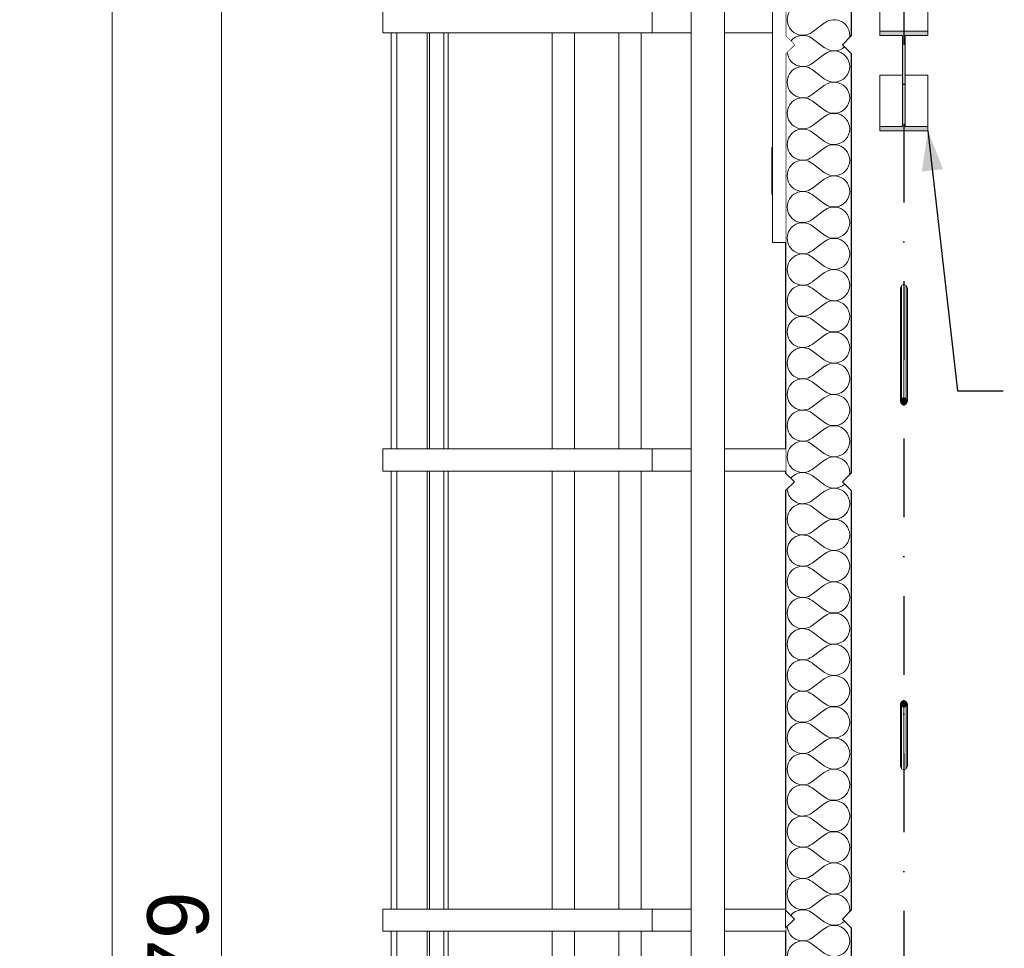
# Model space of a CAD drawing. Header units: millimetres. Extents: x -12989 to 402831, y -50461 to 30884.
# Tile 21 of 175: x 360325 to 362577, y -41727 to -39603. Entities that reach past the tile are written whole.
import ezdxf
from ezdxf.enums import TextEntityAlignment as Align

# ---------------------------------------------------------------- set-up
doc = ezdxf.new("R2010")
doc.units = ezdxf.units.MM
doc.header["$MEASUREMENT"] = 0
doc.linetypes.add('Kropki i Kreski', pattern=[360, 180, -90, 0, -90])
doc.linetypes.add('Wipeout_Contour', pattern=[1000, 0, -1000])
for name, color, linetype in [('AS_Belki.Import IFC', 7, 'Continuous'), ('Nowe_A__DACHY', 7, 'Continuous'), ('Nowe_A__SCIANY', 7, 'Continuous'), ('Nowe_A_WN_WYPOSAZENIE', 7, 'Continuous'), ('Nowe_A_WYM', 7, 'Continuous'), ('Nowe_Warstwa IFC.Import IFC', 7, 'Continuous')]:
    doc.layers.add(name, color=color, linetype=linetype)
for name, color, linetype, lineweight in [('AS_Belki.Import IFC_Nr_pióra__1', 7, 'Continuous', 13), ('AS_Belki.Import IFC_Nr_pióra__90', 7, 'Continuous', 13), ('Nowe_A__DACHY_Nr_pióra__92', 7, 'Continuous', 13), ('Nowe_A__SCIANY_Nr_pióra__27', 7, 'Continuous', 25), ('Nowe_A_OZN_ODNOSNIKI_Nr_pióra__85', 7, 'Continuous', 13), ('Nowe_A_WN_WYPOSAZENIE_Nr_pióra__2', 7, 'Continuous', 13), ('Nowe_A_WN_WYPOSAZENIE_Nr_pióra__4', 7, 'Continuous', 13), ('Nowe_A_WYM_Nr_pióra__1', 7, 'Continuous', 13), ('Nowe_A_WYM_Nr_pióra__45', 7, 'Continuous', 15), ('Nowe_A_WYM_Nr_pióra__85', 7, 'Continuous', 13), ('Nowe_Warstwa IFC.Import IFC_Nr_pióra__1', 7, 'Continuous', 13), ('Nowe_Warstwa IFC.Import IFC_Nr_pióra__25', 7, 'Continuous', 25)]:
    doc.layers.add(name, color=color, linetype=linetype, lineweight=lineweight)
doc.layers.add('Nowe_A__SCIANY_Nr_pióra__174', color=7, linetype='Continuous', lineweight=5, true_color=0x6a6a6a)
doc.styles.add('STYL_AUTOMATYCZNY_1', font='arial.ttf')
doc.styles.add('STYL_AUTOMATYCZNY_4', font='arial.ttf')
doc.dimstyles.new('STYL_AUTOMATYCZNY__2', dxfattribs={"dimtxt": 139.999998, "dimasz": 57, "dimexe": 0.18, "dimexo": 0.0625, "dimgap": 0, "dimtad": 1, "dimdec": 0, "dimlfac": 0.1, "dimzin": 0, "dimdsep": 46, "dimtxsty": 'STYL_AUTOMATYCZNY_4', "dimblk": 'ARROWHEAD_6', "dimblk1": 'ARROWHEAD_6', "dimblk2": 'ARROWHEAD_6', "dimcen": 0.09, "dimse1": 1, "dimse2": 1, "dimclrd": 7, "dimclre": 7, "dimclrt": 7, "dimadec": 0, "dimazin": 0, "dimtfac": 1, "dimtdec": 4, "dimtmove": 0, "dimatfit": 3, "dimfxl": 0, "dimtolj": 1, "dimtzin": 0, "dimarcsym": 0})
doc.dimstyles.new('STYL_AUTOMATYCZNY__3', dxfattribs={"dimtxt": 0.18, "dimasz": 91.2, "dimexe": 0.18, "dimexo": 0.0625, "dimgap": 0, "dimtad": 0, "dimtih": 1, "dimtoh": 1, "dimdec": 4, "dimzin": 0, "dimdsep": 46, "dimcen": 0.09, "dimadec": 0, "dimazin": 0, "dimtfac": 1, "dimtdec": 4, "dimtmove": 0, "dimatfit": 3, "dimldrblk": 'ARROWHEAD_5', "dimfxl": 0, "dimtolj": 1, "dimtzin": 0, "dimarcsym": 0})

# ---------------------------------------------------------------- blocks, each defined once
blk = doc.blocks.new('*X12', base_point=(362576.7, -45960.6))
at = {"layer": 'Nowe_A__SCIANY_Nr_pióra__174', "color": 251, "linetype": 'Continuous', "lineweight": 5, "true_color": 0x6a6a6a}
for p, q in [((362166, -39610.6), (362137.5, -39632)), ((362166, -39667.7), (362137.5, -39646.3)), ((362166, -39682), (362137.5, -39703.4)), ((362166, -39739.2), (362137.5, -39717.7)), ((362166, -39753.4), (362137.5, -39774.9)), ((362166, -39810.6), (362137.5, -39789.2)), ((362166, -39824.9), (362137.5, -39846.3)), ((362166, -39882), (362137.5, -39860.6)), ((362166, -39896.3), (362137.5, -39917.7)), ((362166, -39953.4), (362137.5, -39932)), ((362166, -39967.7), (362137.5, -39989.2)), ((362166, -40024.9), (362137.5, -40003.4)), ((362166, -40039.2), (362137.5, -40060.6)), ((362166, -40096.3), (362137.5, -40074.9)), ((362166, -40110.6), (362137.5, -40132)), ((362166, -40167.7), (362137.5, -40146.3)), ((362166, -40182), (362137.5, -40203.4)), ((362166, -40239.2), (362137.5, -40217.7)), ((362166, -40253.4), (362137.5, -40274.9)), ((362166, -40310.6), (362137.5, -40289.2)), ((362166, -40324.9), (362137.5, -40346.3)), ((362166, -40382), (362137.5, -40360.6)), ((362166, -40396.3), (362137.5, -40417.7)), ((362166, -40453.4), (362137.5, -40432)), ((362166, -40467.7), (362137.5, -40489.2)), ((362166, -40524.9), (362137.5, -40503.4)), ((362166, -40539.2), (362137.5, -40560.6)), ((362166, -40596.3), (362137.5, -40574.9)), ((362166, -40610.6), (362137.5, -40632)), ((362166, -40667.7), (362137.5, -40646.3)), ((362166, -40682), (362137.5, -40703.4)), ((362166, -40739.2), (362137.5, -40717.7)), ((362166, -40753.4), (362137.5, -40774.9)), ((362166, -40810.6), (362137.5, -40789.2)), ((362166, -40824.9), (362137.5, -40846.3)), ((362166, -40882), (362137.5, -40860.6)), ((362166, -40896.3), (362137.5, -40917.7)), ((362166, -40953.4), (362137.5, -40932)), ((362166, -40967.7), (362137.5, -40989.2)), ((362166, -41024.9), (362137.5, -41003.4)), ((362166, -41039.2), (362137.5, -41060.6)), ((362166, -41096.3), (362137.5, -41074.9)), ((362166, -41110.6), (362137.5, -41132)), ((362166, -41167.7), (362137.5, -41146.3)), ((362166, -41182), (362137.5, -41203.4)), ((362166, -41239.2), (362137.5, -41217.7)), ((362166, -41253.4), (362137.5, -41274.9)), ((362166, -41310.6), (362137.5, -41289.2)), ((362166, -41324.9), (362137.5, -41346.3)), ((362166, -41382), (362137.5, -41360.6)), ((362166, -41396.3), (362137.5, -41417.7)), ((362166, -41453.4), (362137.5, -41432)), ((362166, -41467.7), (362137.5, -41489.2)), ((362166, -41524.9), (362137.5, -41503.4)), ((362166, -41539.2), (362137.5, -41560.6)), ((362166, -41596.3), (362137.5, -41574.9)), ((362166, -41610.6), (362137.5, -41632)), ((362166, -41667.7), (362137.5, -41646.3)), ((362166, -41682), (362137.5, -41703.4)), ((362166, -41739.2), (362137.5, -41717.7))]:
    blk.add_line(p, q, dxfattribs=at)
for centre, start, end in [((362116, -39603.4), 53.1301, 180), ((362116, -39603.4), 180, 306.8699), ((362187.5, -39639.2), 351.2832, 126.8699), ((362116, -39674.9), 53.1301, 140.6813), ((362187.5, -39639.2), 233.1301, 312.5684), ((362116, -39674.9), 183.3422, 306.8699), ((362187.5, -39710.6), 233.1301, 126.8699), ((362116, -39746.3), 53.1301, 180), ((362116, -39746.3), 180, 306.8699), ((362187.5, -39782), 233.1301, 126.8699), ((362116, -39817.7), 53.1301, 180), ((362116, -39817.7), 180, 306.8699), ((362187.5, -39853.4), 233.1301, 126.8699), ((362116, -39889.2), 53.1301, 180), ((362116, -39889.2), 180, 306.8699), ((362187.5, -39924.9), 233.1301, 126.8699), ((362116, -39960.6), 53.1301, 180), ((362116, -39960.6), 180, 306.8699), ((362187.5, -39996.3), 233.1301, 126.8699), ((362116, -40032), 53.1301, 180), ((362116, -40032), 180, 306.8699), ((362187.5, -40067.7), 233.1301, 126.8699), ((362116, -40103.4), 53.1301, 180), ((362116, -40103.4), 180, 306.8699), ((362187.5, -40139.2), 233.1301, 126.8699), ((362116, -40174.9), 53.1301, 180), ((362116, -40174.9), 180, 306.8699), ((362187.5, -40210.6), 233.1301, 126.8699), ((362116, -40246.3), 53.1301, 180), ((362116, -40246.3), 180, 306.8699), ((362187.5, -40282), 233.1301, 126.8699), ((362116, -40317.7), 53.1301, 180), ((362116, -40317.7), 180, 306.8699), ((362187.5, -40353.4), 233.1301, 126.8699), ((362116, -40389.2), 53.1301, 180), ((362116, -40389.2), 180, 306.8699), ((362187.5, -40424.9), 233.1301, 126.8699), ((362116, -40460.6), 53.1301, 180), ((362116, -40460.6), 180, 306.8699), ((362187.5, -40496.3), 233.1301, 126.8699), ((362116, -40532), 53.1301, 180), ((362116, -40532), 180, 306.8699), ((362187.5, -40567.7), 233.1301, 126.8699), ((362116, -40603.4), 53.1301, 180), ((362116, -40603.4), 180, 306.8699), ((362187.5, -40639.2), 351.2832, 126.8699), ((362116, -40674.9), 53.1301, 140.6813), ((362116, -40674.9), 183.3422, 306.8699), ((362187.5, -40639.2), 233.1301, 312.5684), ((362187.5, -40710.6), 233.1301, 126.8699), ((362116, -40746.3), 53.1301, 180), ((362116, -40746.3), 180, 306.8699), ((362187.5, -40782), 233.1301, 126.8699), ((362116, -40817.7), 53.1301, 180), ((362116, -40817.7), 180, 306.8699), ((362187.5, -40853.4), 233.1301, 126.8699), ((362116, -40889.2), 53.1301, 180), ((362116, -40889.2), 180, 306.8699), ((362187.5, -40924.9), 233.1301, 126.8699), ((362116, -40960.6), 53.1301, 180), ((362116, -40960.6), 180, 306.8699), ((362187.5, -40996.3), 233.1301, 126.8699), ((362116, -41032), 53.1301, 180), ((362116, -41032), 180, 306.8699), ((362187.5, -41067.7), 233.1301, 126.8699), ((362116, -41103.4), 53.1301, 180), ((362116, -41103.4), 180, 306.8699), ((362187.5, -41139.2), 233.1301, 126.8699), ((362116, -41174.9), 53.1301, 180), ((362116, -41174.9), 180, 306.8699), ((362187.5, -41210.6), 233.1301, 126.8699), ((362116, -41246.3), 53.1301, 180), ((362116, -41246.3), 180, 306.8699), ((362187.5, -41282), 233.1301, 126.8699), ((362116, -41317.7), 53.1301, 180), ((362116, -41317.7), 180, 306.8699), ((362187.5, -41353.4), 233.1301, 126.8699), ((362116, -41389.2), 53.1301, 180), ((362116, -41389.2), 180, 306.8699), ((362187.5, -41424.9), 233.1301, 126.8699), ((362116, -41460.6), 53.1301, 180), ((362116, -41460.6), 180, 306.8699), ((362187.5, -41496.3), 233.1301, 126.8699), ((362116, -41532), 53.1301, 180), ((362116, -41532), 180, 306.8699), ((362187.5, -41567.7), 233.1301, 126.8699), ((362116, -41603.4), 53.1301, 180), ((362116, -41603.4), 180, 306.8699), ((362187.5, -41639.2), 351.2832, 126.8699), ((362116, -41674.9), 53.1301, 140.6813), ((362187.5, -41639.2), 233.1301, 312.5684), ((362116, -41674.9), 183.3422, 306.8699), ((362187.5, -41710.6), 233.1301, 126.8699), ((362116, -41746.3), 53.1301, 180)]:
    blk.add_arc(centre, 35.7, start, end, dxfattribs=at)
blk = doc.blocks.new('ElemPrzekroju_3_1', base_point=(362576.7, -45960.6))
at = {"color": 254, "linetype": 'Wipeout_Contour', "lineweight": 0, "ltscale": 15314298.64739969}
blk.add_wipeout([(362226.7, -39680.6), (362206.7, -39660.6), (362226.7, -39640.6), (362226.7, -39378.9), (362076.7, -39378.9), (362076.7, -39640.6), (362096.7, -39660.6), (362076.7, -39680.6), (362076.7, -40640.6), (362096.7, -40660.6), (362076.7, -40680.6), (362076.7, -41640.6), (362096.7, -41660.6), (362076.7, -41680.6), (362076.7, -42640.6), (362096.7, -42660.6), (362076.7, -42680.6), (362076.7, -43640.6), (362096.7, -43660.6), (362076.7, -43680.6), (362076.7, -44640.6), (362096.7, -44660.6), (362076.7, -44680.6), (362076.7, -45640.6), (362096.7, -45660.6), (362206.7, -45660.6), (362226.7, -45640.6), (362226.7, -44680.6), (362206.7, -44660.6), (362226.7, -44640.6), (362226.7, -43680.6), (362206.7, -43660.6), (362226.7, -43640.6), (362226.7, -42680.6), (362206.7, -42660.6), (362226.7, -42640.6), (362226.7, -41680.6), (362206.7, -41660.6), (362226.7, -41640.6), (362226.7, -40680.6), (362206.7, -40660.6), (362226.7, -40640.6)], dxfattribs=at).dxf.layer = 'Nowe_A__SCIANY'
at = {"layer": 'Nowe_A__SCIANY_Nr_pióra__27', "color": 7, "linetype": 'Continuous', "lineweight": 25}
for p, q in [((362076.7, -39378.9), (362076.7, -39640.6)), ((362226.7, -39378.9), (362226.7, -39640.6)), ((362076.7, -39640.6), (362096.7, -39660.6)), ((362226.7, -39640.6), (362206.7, -39660.6)), ((362096.7, -39660.6), (362076.7, -39680.6)), ((362206.7, -39660.6), (362226.7, -39680.6)), ((362076.7, -39680.6), (362076.7, -40640.6)), ((362226.7, -39680.6), (362226.7, -40640.6)), ((362076.7, -40640.6), (362096.7, -40660.6)), ((362226.7, -40640.6), (362206.7, -40660.6)), ((362096.7, -40660.6), (362076.7, -40680.6)), ((362076.7, -40680.6), (362076.7, -41640.6)), ((362206.7, -40660.6), (362226.7, -40680.6)), ((362226.7, -40680.6), (362226.7, -41640.6)), ((362076.7, -41640.6), (362096.7, -41660.6)), ((362226.7, -41640.6), (362206.7, -41660.6)), ((362096.7, -41660.6), (362076.7, -41680.6)), ((362206.7, -41660.6), (362226.7, -41680.6)), ((362076.7, -41680.6), (362076.7, -42640.6)), ((362226.7, -41680.6), (362226.7, -42640.6))]:
    blk.add_line(p, q, dxfattribs=at)
at = {"layer": 'Nowe_A__SCIANY', "lineweight": 0}
blk.add_blockref('*X12', (362576.7, -45960.6), dxfattribs=at)
blk = doc.blocks.new('ElemPrzekroju_10_1', base_point=(362576.7, -45960.6))
at = {"color": 254, "linetype": 'Wipeout_Contour', "lineweight": 0, "ltscale": 1455911.740880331}
blk.add_wipeout([(361771.9, -39583.1), (361771.9, -39633.9), (361860.8, -39633.9), (361860.8, -39583.1)], dxfattribs=at).dxf.layer = 'Nowe_A_WN_WYPOSAZENIE'
at = {"color": 254, "linetype": 'Wipeout_Contour', "lineweight": 0, "ltscale": 1456609.574095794}
blk.add_wipeout([(361937, -39583.1), (361937, -39633.9), (362046.7, -39633.9), (362046.7, -39583.1)], dxfattribs=at).dxf.layer = 'Nowe_A_WN_WYPOSAZENIE'
at = {"color": 254, "linetype": 'Wipeout_Contour', "lineweight": 0, "ltscale": 1453608.091882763}
blk.add_wipeout([(361175.1, -39633.9), (361175.1, -40585), (361187.8, -40585), (361187.8, -39633.9)], dxfattribs=at).dxf.layer = 'Nowe_A_WN_WYPOSAZENIE'
at = {"color": 254, "linetype": 'Wipeout_Contour', "lineweight": 0, "ltscale": 1453920.16167432}
blk.add_wipeout([(361257.2, -40585), (361262.7, -40585), (361262.7, -39633.9), (361257.2, -39633.9)], dxfattribs=at).dxf.layer = 'Nowe_A_WN_WYPOSAZENIE'
at = {"color": 254, "linetype": 'Wipeout_Contour', "lineweight": 0, "ltscale": 1455147.835643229}
blk.add_wipeout([(361543.3, -40585), (361594.1, -40585), (361594.1, -39633.9), (361543.3, -39633.9)], dxfattribs=at).dxf.layer = 'Nowe_A_WN_WYPOSAZENIE'
at = {"color": 254, "linetype": 'Wipeout_Contour', "lineweight": 0, "ltscale": 1455753.719955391}
blk.add_wipeout([(361695.7, -39633.9), (361695.7, -40585), (361746.5, -40585), (361746.5, -39633.9)], dxfattribs=at).dxf.layer = 'Nowe_A_WN_WYPOSAZENIE'
at = {"color": 254, "linetype": 'Wipeout_Contour', "lineweight": 0, "ltscale": 1456353.33393767}
blk.add_wipeout([(361771.9, -40585), (361771.9, -40635.8), (361860.8, -40635.8), (361860.8, -40585)], dxfattribs=at).dxf.layer = 'Nowe_A_WN_WYPOSAZENIE'
at = {"color": 254, "linetype": 'Wipeout_Contour', "lineweight": 0, "ltscale": 1457110.581753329}
blk.add_wipeout([(362076.7, -40585), (361937, -40585), (361937, -40635.8), (362076.7, -40635.8)], dxfattribs=at).dxf.layer = 'Nowe_A_WN_WYPOSAZENIE'
at = {"color": 254, "linetype": 'Wipeout_Contour', "lineweight": 0, "ltscale": 1454067.536016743}
blk.add_wipeout([(361175.1, -41637.8), (361187.8, -41637.8), (361187.8, -40635.8), (361175.1, -40635.8)], dxfattribs=at).dxf.layer = 'Nowe_A_WN_WYPOSAZENIE'
at = {"color": 254, "linetype": 'Wipeout_Contour', "lineweight": 0, "ltscale": 1454379.507244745}
blk.add_wipeout([(361257.2, -40635.8), (361257.2, -41637.8), (361262.7, -41637.8), (361262.7, -40635.8)], dxfattribs=at).dxf.layer = 'Nowe_A_WN_WYPOSAZENIE'
at = {"color": 254, "linetype": 'Wipeout_Contour', "lineweight": 0, "ltscale": 1455606.793784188}
blk.add_wipeout([(361594.1, -40635.8), (361543.3, -40635.8), (361543.3, -41637.8), (361594.1, -41637.8)], dxfattribs=at).dxf.layer = 'Nowe_A_WN_WYPOSAZENIE'
at = {"color": 254, "linetype": 'Wipeout_Contour', "lineweight": 0, "ltscale": 1456212.487314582}
blk.add_wipeout([(361746.5, -40635.8), (361695.7, -40635.8), (361695.7, -41637.8), (361746.5, -41637.8)], dxfattribs=at).dxf.layer = 'Nowe_A_WN_WYPOSAZENIE'
at = {"color": 254, "linetype": 'Wipeout_Contour', "lineweight": 0, "ltscale": 1456829.050436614}
blk.add_wipeout([(361771.9, -41637.8), (361771.9, -41688.6), (361860.8, -41688.6), (361860.8, -41637.8)], dxfattribs=at).dxf.layer = 'Nowe_A_WN_WYPOSAZENIE'
at = {"color": 254, "linetype": 'Wipeout_Contour', "lineweight": 0, "ltscale": 1457586.051131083}
blk.add_wipeout([(362076.7, -41637.8), (361937, -41637.8), (361937, -41688.6), (362076.7, -41688.6)], dxfattribs=at).dxf.layer = 'Nowe_A_WN_WYPOSAZENIE'
at = {"color": 254, "linetype": 'Wipeout_Contour', "lineweight": 0, "ltscale": 1454550.095016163}
blk.add_wipeout([(361187.8, -41688.6), (361175.1, -41688.6), (361175.1, -42690.6), (361187.8, -42690.6)], dxfattribs=at).dxf.layer = 'Nowe_A_WN_WYPOSAZENIE'
at = {"color": 254, "linetype": 'Wipeout_Contour', "lineweight": 0, "ltscale": 1454861.962772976}
blk.add_wipeout([(361257.2, -42690.6), (361262.7, -42690.6), (361262.7, -41688.6), (361257.2, -41688.6)], dxfattribs=at).dxf.layer = 'Nowe_A_WN_WYPOSAZENIE'
at = {"color": 254, "linetype": 'Wipeout_Contour', "lineweight": 0, "ltscale": 1456088.842675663}
blk.add_wipeout([(361543.3, -41688.6), (361543.3, -42690.6), (361594.1, -42690.6), (361594.1, -41688.6)], dxfattribs=at).dxf.layer = 'Nowe_A_WN_WYPOSAZENIE'
at = {"color": 254, "linetype": 'Wipeout_Contour', "lineweight": 0, "ltscale": 1456694.335761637}
blk.add_wipeout([(361695.7, -42690.6), (361746.5, -42690.6), (361746.5, -41688.6), (361695.7, -41688.6)], dxfattribs=at).dxf.layer = 'Nowe_A_WN_WYPOSAZENIE'
at = {"layer": 'Nowe_A_WN_WYPOSAZENIE_Nr_pióra__4', "color": 7, "linetype": 'Continuous', "lineweight": 13}
blk.add_line((362076.7, -41680.6), (362076.7, -41640.6), dxfattribs=at)
at = {"color": 254, "linetype": 'Wipeout_Contour', "lineweight": 0, "ltscale": 1457480.100513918}
blk.add_wipeout([(361937, -45859), (361937, -38557), (361860.8, -38557), (361860.8, -45859)], dxfattribs=at).dxf.layer = 'Nowe_A_WN_WYPOSAZENIE'
at = {"color": 254, "linetype": 'Wipeout_Contour', "lineweight": 0, "ltscale": 1455305.763261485}
blk.add_wipeout([(361771.9, -39633.9), (361771.9, -39583.1), (361556, -39583.1), (361556, -39633.9)], dxfattribs=at).dxf.layer = 'Nowe_A_WN_WYPOSAZENIE'
at = {"color": 254, "linetype": 'Wipeout_Contour', "lineweight": 0, "ltscale": 1453995.835029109}
blk.add_wipeout([(361262.7, -40585), (361295.3, -40585), (361295.3, -39633.9), (361262.7, -39633.9)], dxfattribs=at).dxf.layer = 'Nowe_A_WN_WYPOSAZENIE'
at = {"color": 254, "linetype": 'Wipeout_Contour', "lineweight": 0, "ltscale": 1455747.540171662}
blk.add_wipeout([(361771.9, -40635.8), (361771.9, -40585), (361556, -40585), (361556, -40635.8)], dxfattribs=at).dxf.layer = 'Nowe_A_WN_WYPOSAZENIE'
at = {"color": 254, "linetype": 'Wipeout_Contour', "lineweight": 0, "ltscale": 1454455.15669334}
blk.add_wipeout([(361262.7, -40635.8), (361262.7, -41637.8), (361295.3, -41637.8), (361295.3, -40635.8)], dxfattribs=at).dxf.layer = 'Nowe_A_WN_WYPOSAZENIE'
at = {"color": 254, "linetype": 'Wipeout_Contour', "lineweight": 0, "ltscale": 1456223.454605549}
blk.add_wipeout([(361771.9, -41688.6), (361771.9, -41637.8), (361556, -41637.8), (361556, -41688.6)], dxfattribs=at).dxf.layer = 'Nowe_A_WN_WYPOSAZENIE'
at = {"color": 254, "linetype": 'Wipeout_Contour', "lineweight": 0, "ltscale": 1454937.58714442}
blk.add_wipeout([(361262.7, -41688.6), (361262.7, -42690.6), (361295.3, -42690.6), (361295.3, -41688.6)], dxfattribs=at).dxf.layer = 'Nowe_A_WN_WYPOSAZENIE'
at = {"layer": 'Nowe_A_WN_WYPOSAZENIE_Nr_pióra__4', "color": 7, "linetype": 'Continuous', "lineweight": 13}
for p, q in [((361860.8, -45859), (361860.8, -38557)), ((361937, -45859), (361937, -39283.1)), ((361771.9, -39633.9), (361771.9, -39583.1)), ((361594.1, -40585), (361594.1, -39633.9)), ((361695.7, -40585), (361695.7, -39633.9)), ((361746.5, -40585), (361746.5, -39633.9)), ((361860.8, -39633.9), (361771.9, -39633.9)), ((362046.7, -39633.9), (361937, -39633.9)), ((361860.8, -40585), (361771.9, -40585)), ((361771.9, -40635.8), (361771.9, -40585)), ((362076.7, -40585), (361937, -40585)), ((361594.1, -41637.8), (361594.1, -40635.8)), ((361695.7, -41637.8), (361695.7, -40635.8)), ((361746.5, -41637.8), (361746.5, -40635.8)), ((361860.8, -40635.8), (361771.9, -40635.8)), ((362076.7, -40635.8), (361937, -40635.8)), ((361860.8, -41637.8), (361771.9, -41637.8)), ((361771.9, -41688.6), (361771.9, -41637.8)), ((362076.7, -41637.8), (361937, -41637.8)), ((361594.1, -42690.6), (361594.1, -41688.6)), ((361695.7, -42690.6), (361695.7, -41688.6)), ((361746.5, -42690.6), (361746.5, -41688.6)), ((361860.8, -41688.6), (361771.9, -41688.6)), ((362076.7, -41688.6), (361937, -41688.6))]:
    blk.add_line(p, q, dxfattribs=at)
at = {"color": 254, "linetype": 'Wipeout_Contour', "lineweight": 0, "ltscale": 1454572.204406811}
blk.add_wipeout([(361556, -39633.9), (361556, -39583.1), (361403, -39583.1), (361403, -39633.9)], dxfattribs=at).dxf.layer = 'Nowe_A_WN_WYPOSAZENIE'
at = {"color": 254, "linetype": 'Wipeout_Contour', "lineweight": 0, "ltscale": 1454080.082070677}
blk.add_wipeout([(361295.3, -39633.9), (361295.3, -40585), (361305, -40585), (361305, -39633.9)], dxfattribs=at).dxf.layer = 'Nowe_A_WN_WYPOSAZENIE'
at = {"color": 254, "linetype": 'Wipeout_Contour', "lineweight": 0, "ltscale": 1455014.204023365}
blk.add_wipeout([(361556, -40635.8), (361556, -40585), (361403, -40585), (361403, -40635.8)], dxfattribs=at).dxf.layer = 'Nowe_A_WN_WYPOSAZENIE'
at = {"color": 254, "linetype": 'Wipeout_Contour', "lineweight": 0, "ltscale": 1454539.3771392}
blk.add_wipeout([(361305, -40635.8), (361295.3, -40635.8), (361295.3, -41637.8), (361305, -41637.8)], dxfattribs=at).dxf.layer = 'Nowe_A_WN_WYPOSAZENIE'
at = {"color": 254, "linetype": 'Wipeout_Contour', "lineweight": 0, "ltscale": 1455490.358221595}
blk.add_wipeout([(361556, -41688.6), (361556, -41637.8), (361403, -41637.8), (361403, -41688.6)], dxfattribs=at).dxf.layer = 'Nowe_A_WN_WYPOSAZENIE'
at = {"color": 254, "linetype": 'Wipeout_Contour', "lineweight": 0, "ltscale": 1455021.77966694}
blk.add_wipeout([(361295.3, -41688.6), (361295.3, -42690.6), (361305, -42690.6), (361305, -41688.6)], dxfattribs=at).dxf.layer = 'Nowe_A_WN_WYPOSAZENIE'
at = {"layer": 'Nowe_A_WN_WYPOSAZENIE_Nr_pióra__4', "color": 7, "linetype": 'Continuous', "lineweight": 13}
for p, q in [((361543.3, -40585), (361543.3, -39633.9)), ((361771.9, -39633.9), (361556, -39633.9)), ((361771.9, -40585), (361556, -40585)), ((361543.3, -41637.8), (361543.3, -40635.8)), ((361771.9, -40635.8), (361556, -40635.8)), ((361771.9, -41637.8), (361556, -41637.8)), ((361543.3, -42690.6), (361543.3, -41688.6)), ((361771.9, -41688.6), (361556, -41688.6))]:
    blk.add_line(p, q, dxfattribs=at)
at = {"color": 254, "linetype": 'Wipeout_Contour', "lineweight": 0, "ltscale": 1454009.885789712}
blk.add_wipeout([(361273.2, -39583.1), (361273.2, -39633.9), (361403, -39633.9), (361403, -39583.1)], dxfattribs=at).dxf.layer = 'Nowe_A_WN_WYPOSAZENIE'
at = {"color": 254, "linetype": 'Wipeout_Contour', "lineweight": 0, "ltscale": 1454452.056286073}
blk.add_wipeout([(361273.2, -40585), (361273.2, -40635.8), (361403, -40635.8), (361403, -40585)], dxfattribs=at).dxf.layer = 'Nowe_A_WN_WYPOSAZENIE'
at = {"color": 254, "linetype": 'Wipeout_Contour', "lineweight": 0, "ltscale": 1454928.394452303}
blk.add_wipeout([(361273.2, -41637.8), (361273.2, -41688.6), (361403, -41688.6), (361403, -41637.8)], dxfattribs=at).dxf.layer = 'Nowe_A_WN_WYPOSAZENIE'
at = {"layer": 'Nowe_A_WN_WYPOSAZENIE_Nr_pióra__4', "color": 7, "linetype": 'Continuous', "lineweight": 13}
for p, q in [((361295.3, -40585), (361295.3, -39633.9)), ((361305, -40585), (361305, -39633.9)), ((361556, -39633.9), (361403, -39633.9)), ((361556, -40585), (361403, -40585)), ((361295.3, -41637.8), (361295.3, -40635.8)), ((361305, -41637.8), (361305, -40635.8)), ((361556, -40635.8), (361403, -40635.8)), ((361556, -41637.8), (361403, -41637.8)), ((361295.3, -42690.6), (361295.3, -41688.6)), ((361305, -42690.6), (361305, -41688.6)), ((361556, -41688.6), (361403, -41688.6))]:
    blk.add_line(p, q, dxfattribs=at)
at = {"color": 254, "linetype": 'Wipeout_Contour', "lineweight": 0, "ltscale": 1453579.507439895}
blk.add_wipeout([(361186.5, -39583.1), (361186.5, -39633.9), (361273.2, -39633.9), (361273.2, -39583.1)], dxfattribs=at).dxf.layer = 'Nowe_A_WN_WYPOSAZENIE'
at = {"color": 254, "linetype": 'Wipeout_Contour', "lineweight": 0, "ltscale": 1454021.808807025}
blk.add_wipeout([(361186.5, -40585), (361186.5, -40635.8), (361273.2, -40635.8), (361273.2, -40585)], dxfattribs=at).dxf.layer = 'Nowe_A_WN_WYPOSAZENIE'
at = {"color": 254, "linetype": 'Wipeout_Contour', "lineweight": 0, "ltscale": 1454498.287867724}
blk.add_wipeout([(361186.5, -41637.8), (361186.5, -41688.6), (361273.2, -41688.6), (361273.2, -41637.8)], dxfattribs=at).dxf.layer = 'Nowe_A_WN_WYPOSAZENIE'
at = {"layer": 'Nowe_A_WN_WYPOSAZENIE_Nr_pióra__4', "color": 7, "linetype": 'Continuous', "lineweight": 13}
for p, q in [((361257.2, -40585), (361257.2, -39633.9)), ((361262.7, -40585), (361262.7, -39633.9)), ((361403, -39633.9), (361273.2, -39633.9)), ((361403, -40585), (361273.2, -40585)), ((361257.2, -41637.8), (361257.2, -40635.8)), ((361262.7, -41637.8), (361262.7, -40635.8)), ((361403, -40635.8), (361273.2, -40635.8)), ((361403, -41637.8), (361273.2, -41637.8)), ((361257.2, -42690.6), (361257.2, -41688.6)), ((361262.7, -42690.6), (361262.7, -41688.6)), ((361403, -41688.6), (361273.2, -41688.6))]:
    blk.add_line(p, q, dxfattribs=at)
at = {"color": 254, "linetype": 'Wipeout_Contour', "lineweight": 0, "ltscale": 1453346.588959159}
blk.add_wipeout([(361186.5, -39633.9), (361186.5, -39583.1), (361156, -39583.1), (361156, -39633.9)], dxfattribs=at).dxf.layer = 'Nowe_A_WN_WYPOSAZENIE'
at = {"color": 254, "linetype": 'Wipeout_Contour', "lineweight": 0, "ltscale": 1453788.961183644}
blk.add_wipeout([(361186.5, -40635.8), (361186.5, -40585), (361156, -40585), (361156, -40635.8)], dxfattribs=at).dxf.layer = 'Nowe_A_WN_WYPOSAZENIE'
at = {"color": 254, "linetype": 'Wipeout_Contour', "lineweight": 0, "ltscale": 1454265.516528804}
blk.add_wipeout([(361186.5, -41688.6), (361186.5, -41637.8), (361156, -41637.8), (361156, -41688.6)], dxfattribs=at).dxf.layer = 'Nowe_A_WN_WYPOSAZENIE'
at = {"layer": 'Nowe_A_WN_WYPOSAZENIE_Nr_pióra__4', "color": 7, "linetype": 'Continuous', "lineweight": 13}
for p, q in [((361156, -39633.9), (361156, -39583.1)), ((361186.5, -39633.9), (361156, -39633.9)), ((361175.1, -40585), (361175.1, -39633.9)), ((361273.2, -39633.9), (361186.5, -39633.9)), ((361187.8, -40585), (361187.8, -39633.9)), ((361186.5, -40585), (361156, -40585)), ((361156, -40635.8), (361156, -40585)), ((361273.2, -40585), (361186.5, -40585)), ((361186.5, -40635.8), (361156, -40635.8)), ((361175.1, -41637.8), (361175.1, -40635.8)), ((361273.2, -40635.8), (361186.5, -40635.8)), ((361187.8, -41637.8), (361187.8, -40635.8)), ((361186.5, -41637.8), (361156, -41637.8)), ((361156, -41688.6), (361156, -41637.8)), ((361273.2, -41637.8), (361186.5, -41637.8)), ((361186.5, -41688.6), (361156, -41688.6)), ((361175.1, -42690.6), (361175.1, -41688.6)), ((361273.2, -41688.6), (361186.5, -41688.6)), ((361187.8, -42690.6), (361187.8, -41688.6))]:
    blk.add_line(p, q, dxfattribs=at)
blk = doc.blocks.new('ElemPrzekroju_11_1', base_point=(362576.7, -45960.6))
at = {"color": 254, "linetype": 'Wipeout_Contour', "lineweight": 0, "ltscale": 1456973.545323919}
blk.add_wipeout([(362045.2, -40002.7), (362046.7, -40002.7), (362046.7, -39895.7), (362045.2, -39895.7)], dxfattribs=at).dxf.layer = 'Nowe_A_WN_WYPOSAZENIE'
at = {"layer": 'Nowe_A_WN_WYPOSAZENIE_Nr_pióra__2', "color": 7, "linetype": 'Continuous', "lineweight": 13}
for p, q in [((362045.2, -40002.7), (362045.2, -39895.7)), ((362045.2, -39895.7), (362046.7, -39895.7)), ((362045.2, -40002.7), (362046.7, -40002.7))]:
    blk.add_line(p, q, dxfattribs=at)
blk = doc.blocks.new('ElemPrzekroju_173_1', base_point=(362576.7, -45960.6))
at = {"color": 254, "linetype": 'Wipeout_Contour', "lineweight": 0, "ltscale": 2549695.126666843}
blk.add_wipeout([(362046.7, -40113), (362076.7, -40113), (362076.7, -39680.6), (362096.7, -39660.6), (362076.7, -39640.6), (362076.7, -39378.9), (362046.7, -39378.9)], dxfattribs=at).dxf.layer = 'Nowe_A__DACHY'
at = {"layer": 'Nowe_A__DACHY_Nr_pióra__92', "color": 7, "linetype": 'Continuous', "lineweight": 13}
for p, q in [((362046.7, -39378.9), (362046.7, -40113)), ((362046.7, -40113), (362076.7, -40113))]:
    blk.add_line(p, q, dxfattribs=at)
blk = doc.blocks.new('ElemPrzekroju_176_1', base_point=(362576.7, -45960.6))
at = {"color": 254, "linetype": 'Wipeout_Contour', "lineweight": 0, "ltscale": 1458005.541338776}
blk.add_wipeout([(362402.1, -39629.8), (362402.1, -39511.7), (362292.1, -39511.7), (362292.1, -39629.8)], dxfattribs=at).dxf.layer = 'AS_Belki.Import IFC'
at = {"color": 254, "linetype": 'Wipeout_Contour', "lineweight": 0, "ltscale": 1458215.774995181}
blk.add_wipeout([(362402.1, -39848), (362402.1, -39730), (362350, -39730), (362350, -39848)], dxfattribs=at).dxf.layer = 'AS_Belki.Import IFC'
at = {"layer": 'AS_Belki.Import IFC_Nr_pióra__1', "color": 7, "linetype": 'Continuous', "lineweight": 13}
for p, q in [((362292.1, -39629.8), (362292.1, -39639.3)), ((362402.1, -39629.8), (362292.1, -39629.8)), ((362344.1, -39639.3), (362292.1, -39639.3)), ((362402.1, -39639.3), (362350, -39639.3)), ((362402.1, -39629.8), (362402.1, -39639.3)), ((362402.1, -39848), (362402.1, -39857.5))]:
    blk.add_line(p, q, dxfattribs=at)
at = {"layer": 'AS_Belki.Import IFC_Nr_pióra__90', "color": 7, "linetype": 'Continuous', "lineweight": 13}
for p, q in [((362402.1, -39511.7), (362292.1, -39511.7)), ((362292.1, -39629.8), (362292.1, -39511.7)), ((362402.1, -39629.8), (362402.1, -39511.7)), ((362402.1, -39848), (362402.1, -39730))]:
    blk.add_line(p, q, dxfattribs=at)
at = {"color": 254, "linetype": 'Wipeout_Contour', "lineweight": 0, "ltscale": 1457985.360010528}
blk.add_wipeout([(362344.1, -39848), (362344.1, -39730), (362292.1, -39730), (362292.1, -39848)], dxfattribs=at).dxf.layer = 'AS_Belki.Import IFC'
at = {"layer": 'AS_Belki.Import IFC', "linetype": 'Continuous', "lineweight": 0, "true_color": 0x000000}
blk.add_hatch(color=18, dxfattribs=at).paths.add_polyline_path([(362402.1, -39629.8), (362292.1, -39629.8), (362292.1, -39639.3), (362344.1, -39639.3), (362344.1, -39848), (362292.1, -39848), (362292.1, -39857.5), (362402.1, -39857.5), (362402.1, -39848), (362350, -39848), (362350, -39639.3), (362402.1, -39639.3)])
at = {"layer": 'AS_Belki.Import IFC_Nr_pióra__1', "color": 7, "linetype": 'Continuous', "lineweight": 13}
for p, q in [((362344.1, -39639.3), (362344.1, -39848)), ((362350, -39639.3), (362350, -39848)), ((362292.1, -39848), (362292.1, -39857.5)), ((362344.1, -39848), (362292.1, -39848)), ((362402.1, -39857.5), (362292.1, -39857.5)), ((362402.1, -39848), (362350, -39848))]:
    blk.add_line(p, q, dxfattribs=at)
at = {"layer": 'AS_Belki.Import IFC_Nr_pióra__90', "color": 7, "linetype": 'Continuous', "lineweight": 13}
for p, q in [((362344.1, -39730), (362292.1, -39730)), ((362292.1, -39848), (362292.1, -39730)), ((362402.1, -39730), (362350, -39730))]:
    blk.add_line(p, q, dxfattribs=at)
blk = doc.blocks.new('ElemPrzekroju_209_1', base_point=(362576.7, -45960.6))
at = {"color": 254, "linetype": 'Wipeout_Contour', "lineweight": 0, "ltscale": 1458371.738495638}
blk.add_wipeout([(362355.1, -40476.6), (362355.1, -40217.7), (362352.7, -40211.2), (362352.7, -40470.1)], dxfattribs=at).dxf.layer = 'AS_Belki.Import IFC'
at = {"color": 254, "linetype": 'Wipeout_Contour', "lineweight": 0, "ltscale": 1458331.294649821}
blk.add_wipeout([(362347.1, -40467.4), (362347.1, -40208.5), (362341.4, -40211.2), (362341.4, -40470.1)], dxfattribs=at).dxf.layer = 'AS_Belki.Import IFC'
at = {"color": 254, "linetype": 'Wipeout_Contour', "lineweight": 0, "ltscale": 1458353.783125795}
blk.add_wipeout([(362352.7, -40470.1), (362352.7, -40211.2), (362347.1, -40208.5), (362347.1, -40467.4)], dxfattribs=at).dxf.layer = 'AS_Belki.Import IFC'
at = {"layer": 'AS_Belki.Import IFC_Nr_pióra__1', "color": 7, "linetype": 'Continuous', "lineweight": 13}
for p, q in [((362352.7, -40470.1), (362355.1, -40476.6)), ((362355.1, -40476.6), (362352.7, -40483.2))]:
    blk.add_line(p, q, dxfattribs=at)
at = {"layer": 'AS_Belki.Import IFC_Nr_pióra__90', "color": 7, "linetype": 'Continuous', "lineweight": 13}
for p, q in [((362355.1, -40217.7), (362352.7, -40211.2)), ((362352.7, -40470.1), (362352.7, -40211.2)), ((362355.1, -40476.6), (362355.1, -40217.7))]:
    blk.add_line(p, q, dxfattribs=at)
at = {"color": 254, "linetype": 'Wipeout_Contour', "lineweight": 0, "ltscale": 1458317.446575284}
blk.add_wipeout([(362341.4, -40470.1), (362341.4, -40211.2), (362339.1, -40217.7), (362339.1, -40476.6)], dxfattribs=at).dxf.layer = 'AS_Belki.Import IFC'
at = {"layer": 'AS_Belki.Import IFC', "linetype": 'Continuous', "lineweight": 0, "true_color": 0x000000}
blk.add_hatch(color=18, dxfattribs=at).paths.add_polyline_path([(362352.7, -40483.2), (362355.1, -40476.6), (362352.7, -40470.1), (362347.1, -40467.4), (362341.4, -40470.1), (362339.1, -40476.6), (362341.4, -40483.2), (362347.1, -40485.9)])
at = {"layer": 'AS_Belki.Import IFC_Nr_pióra__1', "color": 7, "linetype": 'Continuous', "lineweight": 13}
for p, q in [((362341.4, -40470.1), (362339.1, -40476.6)), ((362339.1, -40476.6), (362341.4, -40483.2)), ((362347.1, -40467.4), (362341.4, -40470.1)), ((362347.1, -40467.4), (362352.7, -40470.1)), ((362341.4, -40483.2), (362347.1, -40485.9)), ((362352.7, -40483.2), (362347.1, -40485.9))]:
    blk.add_line(p, q, dxfattribs=at)
at = {"layer": 'AS_Belki.Import IFC_Nr_pióra__90', "color": 7, "linetype": 'Continuous', "lineweight": 13}
for p, q in [((362341.4, -40211.2), (362339.1, -40217.7)), ((362339.1, -40476.6), (362339.1, -40217.7)), ((362347.1, -40208.5), (362341.4, -40211.2)), ((362341.4, -40470.1), (362341.4, -40211.2)), ((362352.7, -40211.2), (362347.1, -40208.5)), ((362347.1, -40467.4), (362347.1, -40208.5))]:
    blk.add_line(p, q, dxfattribs=at)
blk = doc.blocks.new('ElemPrzekroju_243_1', base_point=(362576.7, -45960.6))
at = {"color": 254, "linetype": 'Wipeout_Contour', "lineweight": 0, "ltscale": 1458773.930551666}
blk.add_wipeout([(362355.1, -41311.2), (362355.1, -41168.5), (362352.7, -41174.4), (362352.7, -41317.1)], dxfattribs=at).dxf.layer = 'AS_Belki.Import IFC'
at = {"color": 254, "linetype": 'Wipeout_Contour', "lineweight": 0, "ltscale": 1458759.935299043}
blk.add_wipeout([(362352.7, -41317.1), (362352.7, -41174.4), (362347.1, -41176.9), (362347.1, -41319.6)], dxfattribs=at).dxf.layer = 'AS_Belki.Import IFC'
at = {"color": 254, "linetype": 'Wipeout_Contour', "lineweight": 0, "ltscale": 1458719.653582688}
blk.add_wipeout([(362341.4, -41317.1), (362341.4, -41174.4), (362339.1, -41168.5), (362339.1, -41311.2)], dxfattribs=at).dxf.layer = 'AS_Belki.Import IFC'
at = {"layer": 'AS_Belki.Import IFC_Nr_pióra__1', "color": 7, "linetype": 'Continuous', "lineweight": 13}
for q in [(362341.4, -41162.6), (362352.7, -41162.6)]:
    blk.add_line((362347.1, -41160.1), q, dxfattribs=at)
at = {"color": 254, "linetype": 'Wipeout_Contour', "lineweight": 0, "ltscale": 1458737.453066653}
blk.add_wipeout([(362347.1, -41319.6), (362347.1, -41176.9), (362341.4, -41174.4), (362341.4, -41317.1)], dxfattribs=at).dxf.layer = 'AS_Belki.Import IFC'
at = {"layer": 'AS_Belki.Import IFC', "linetype": 'Continuous', "lineweight": 0, "true_color": 0x000000}
blk.add_hatch(color=18, dxfattribs=at).paths.add_polyline_path([(362355.1, -41168.5), (362352.7, -41162.6), (362347.1, -41160.1), (362341.4, -41162.6), (362339.1, -41168.5), (362341.4, -41174.4), (362347.1, -41176.9), (362352.7, -41174.4)])
at = {"layer": 'AS_Belki.Import IFC_Nr_pióra__1', "color": 7, "linetype": 'Continuous', "lineweight": 13}
for p, q in [((362341.4, -41162.6), (362339.1, -41168.5)), ((362339.1, -41168.5), (362341.4, -41174.4)), ((362341.4, -41174.4), (362347.1, -41176.9)), ((362352.7, -41174.4), (362347.1, -41176.9)), ((362352.7, -41162.6), (362355.1, -41168.5)), ((362355.1, -41168.5), (362352.7, -41174.4))]:
    blk.add_line(p, q, dxfattribs=at)
at = {"layer": 'AS_Belki.Import IFC_Nr_pióra__90', "color": 7, "linetype": 'Continuous', "lineweight": 13}
for p, q in [((362339.1, -41168.5), (362339.1, -41311.2)), ((362341.4, -41174.4), (362341.4, -41317.1)), ((362352.7, -41174.4), (362352.7, -41317.1)), ((362355.1, -41168.5), (362355.1, -41311.2)), ((362347.1, -41176.9), (362347.1, -41319.6)), ((362341.4, -41317.1), (362339.1, -41311.2)), ((362347.1, -41319.6), (362341.4, -41317.1)), ((362352.7, -41317.1), (362347.1, -41319.6)), ((362355.1, -41311.2), (362352.7, -41317.1))]:
    blk.add_line(p, q, dxfattribs=at)
blk = doc.blocks.new('Standardowy znacznik osi[4]_1', base_point=(362347.1, -35960.6))
at = {"layer": 'Nowe_Warstwa IFC.Import IFC_Nr_pióra__25', "color": 7, "linetype": 'Kropki i Kreski', "lineweight": 25}
blk.add_line((362347.1, -36960.6), (362347.1, -48960.6), dxfattribs=at)
at = {"layer": 'Nowe_Warstwa IFC.Import IFC_Nr_pióra__1', "color": 7, "lineweight": 13, "style": 'STYL_AUTOMATYCZNY_1'}
for tag, p in [('AC_MarkerText_1_0', (362347.1, -35623.1)), ('AC_MarkerText_1_1', (362347.1, -50123.1))]:
    blk.add_attdef(tag, text='', height=175, rotation=360, dxfattribs=at).set_placement(p, align=Align.TOP_CENTER)
blk = doc.blocks.new('*D359', base_point=(362576.7, -45960.6))
at = {"layer": 'Nowe_A_WYM_Nr_pióra__45', "color": 7, "linetype": 'Continuous', "lineweight": 15}
for p, q in [((360757.2, -45630.6), (360817.2, -45690.6)), ((360757.2, -45950.6), (360817.2, -46010.6))]:
    blk.add_line(p, q, dxfattribs=at)
at = {"layer": 'Nowe_A_WYM_Nr_pióra__85', "color": 7, "linetype": 'Continuous', "lineweight": 13}
for p, q in [((360787.2, -45660.6), (360787.2, -37866.4)), ((360843.5, -45660.6), (360731, -45660.6)), ((360787.2, -45980.6), (360787.2, -45660.6)), ((360843.5, -45980.6), (360731, -45980.6)), ((360787.2, -46025.6), (360787.2, -45980.6))]:
    blk.add_line(p, q, dxfattribs=at)
at = {"layer": 'Nowe_A_WYM_Nr_pióra__1', "color": 7, "lineweight": 13, "insert": (360759.2, -45927.4), "char_height": 140, "attachment_point": 7, "rotation": 90, "style": 'STYL_AUTOMATYCZNY_4'}
blk.add_mtext('\\A1;{\\pql;\\fArial|b0|i0|c238|p0;\\W1.000000;32}', dxfattribs=at)
blk = doc.blocks.new('ARROWHEAD_6')
at = {"color": 0, "linetype": 'Continuous', "lineweight": 0}
for p, q in [((-0.5, -0.5), (0.5, 0.5)), ((0, 0), (-1, 0))]:
    blk.add_line(p, q, dxfattribs=at)
blk = doc.blocks.new('*D360', base_point=(362576.7, -45960.6))
at = {"layer": 'Nowe_A_WYM_Nr_pióra__45', "color": 7, "linetype": 'Continuous', "lineweight": 15}
for p, q in [((360817.2, -37896.4), (360757.2, -37836.4)), ((360757.2, -45630.6), (360817.2, -45690.6))]:
    blk.add_line(p, q, dxfattribs=at)
at = {"layer": 'Nowe_A_WYM_Nr_pióra__85', "color": 7, "linetype": 'Continuous', "lineweight": 13}
for p, q in [((360787.2, -37866.4), (360787.2, -37821.4)), ((360843.5, -37866.4), (360731, -37866.4)), ((360787.2, -45660.6), (360787.2, -37866.4))]:
    blk.add_line(p, q, dxfattribs=at)
at = {"layer": 'Nowe_A_WYM_Nr_pióra__1', "color": 7, "lineweight": 13, "insert": (360759.2, -41923.7), "char_height": 140, "attachment_point": 7, "rotation": 90, "style": 'STYL_AUTOMATYCZNY_4'}
blk.add_mtext('\\A1;{\\pql;\\fArial|b0|i0|c238|p0;\\W1.000000;779}', dxfattribs=at)
blk = doc.blocks.new('*D364', base_point=(362576.7, -45960.6))
at = {"layer": 'Nowe_A_WYM_Nr_pióra__45', "color": 7, "linetype": 'Continuous', "lineweight": 15}
for p, q in [((360567.2, -37896.4), (360507.2, -37836.4)), ((360507.2, -45950.6), (360567.2, -46010.6))]:
    blk.add_line(p, q, dxfattribs=at)
at = {"layer": 'Nowe_A_WYM_Nr_pióra__85', "color": 7, "linetype": 'Continuous', "lineweight": 13}
for p, q in [((360537.2, -37866.4), (360537.2, -37821.4)), ((360593.5, -37866.4), (360481, -37866.4)), ((360537.2, -45980.6), (360537.2, -37866.4)), ((360593.5, -45980.6), (360481, -45980.6)), ((360537.2, -46025.6), (360537.2, -45980.6))]:
    blk.add_line(p, q, dxfattribs=at)
at = {"layer": 'Nowe_A_WYM_Nr_pióra__1', "color": 7, "lineweight": 13, "insert": (360509.2, -42076.6), "char_height": 140, "attachment_point": 7, "rotation": 90, "style": 'STYL_AUTOMATYCZNY_4'}
blk.add_mtext('\\A1;{\\pql;\\fArial|b0|i0|c238|p0;\\W1.000000;811}', dxfattribs=at)
blk = doc.blocks.new('ARROWHEAD_5')
at = {"linetype": 'Continuous', "lineweight": 0}
blk.add_hatch(color=0, dxfattribs=at).paths.add_polyline_path([(-1, 0.2679), (0, 0), (-1, -0.2679)])
at = {"color": 0, "linetype": 'Continuous', "lineweight": 0}
blk.add_line((0, 0), (-1, 0), dxfattribs=at)

msp = doc.modelspace()

# ---------------------------------------------------------------- block references
at = {"layer": 'AS_Belki.Import IFC', "lineweight": 0}
for name in ['ElemPrzekroju_209_1', 'ElemPrzekroju_243_1']:
    msp.add_blockref(name, (362576.7, -45960.6), dxfattribs=at)
at = {"layer": 'Nowe_A__SCIANY', "lineweight": 0}
msp.add_blockref('ElemPrzekroju_3_1', (362576.7, -45960.6), dxfattribs=at)

# ---------------------------------------------------------------- next in the draw order: block references
at = {"layer": 'Nowe_A_WN_WYPOSAZENIE', "lineweight": 0}
msp.add_blockref('ElemPrzekroju_10_1', (362576.7, -45960.6), dxfattribs=at)

# ---------------------------------------------------------------- next in the draw order: block references
msp.add_blockref('ElemPrzekroju_11_1', (362576.7, -45960.6), dxfattribs=at)

# ---------------------------------------------------------------- next in the draw order: block references
at = {"layer": 'Nowe_A__DACHY', "lineweight": 0}
msp.add_blockref('ElemPrzekroju_173_1', (362576.7, -45960.6), dxfattribs=at)

# ---------------------------------------------------------------- next in the draw order: block references
at = {"layer": 'AS_Belki.Import IFC', "lineweight": 0}
msp.add_blockref('ElemPrzekroju_176_1', (362576.7, -45960.6), dxfattribs=at)

# ---------------------------------------------------------------- next in the draw order: dimensions: what is measured, and where the dimension line sits
at = {"layer": 'Nowe_A_WYM', "color": 7, "linetype": 'Continuous', "lineweight": 13}
for base, p1, p2, picture, middle in [((360537.2, -37866.4), (362126.7, -45980.6), (362076.7, -37866.4), '*D364', (360439.2, -41916.7)), ((360787.2, -37866.4), (362076.7, -45660.6), (362076.7, -37866.4), '*D360', (360689.2, -41763.9)), ((360787.2, -45660.6), (362126.7, -45980.6), (362076.7, -45660.6), '*D359', (360689.2, -45820.8))]:
    dim = msp.add_linear_dim(base=base, p1=p1, p2=p2, angle=90, dimstyle='STYL_AUTOMATYCZNY__2', dxfattribs=at)
    dim.commit()
    dim.dimension.update_dxf_attribs({"geometry": picture, "text_midpoint": middle, "dimtype": 160, "text_rotation": 90})

# ---------------------------------------------------------------- next in the draw order: block references
at = {"layer": 'Nowe_Warstwa IFC.Import IFC', "color": 7, "linetype": 'Continuous', "lineweight": 13}
msp.add_blockref('Standardowy znacznik osi[4]_1', (362347.1, -35960.6), dxfattribs=at)

# ---------------------------------------------------------------- next in the draw order: leaders
at = {"layer": 'Nowe_A_OZN_ODNOSNIKI_Nr_pióra__85', "color": 7, "linetype": 'Continuous', "lineweight": 13, "annotation_type": 0, "has_hookline": 1, "hookline_direction": 0, "text_width": 1218.3}
msp.add_leader([(362402.1, -39857.5), (362469.6, -40452.4), (362573.9, -40452.4)], dimstyle='STYL_AUTOMATYCZNY__3', dxfattribs=at)

doc.saveas('drawing.dxf')
